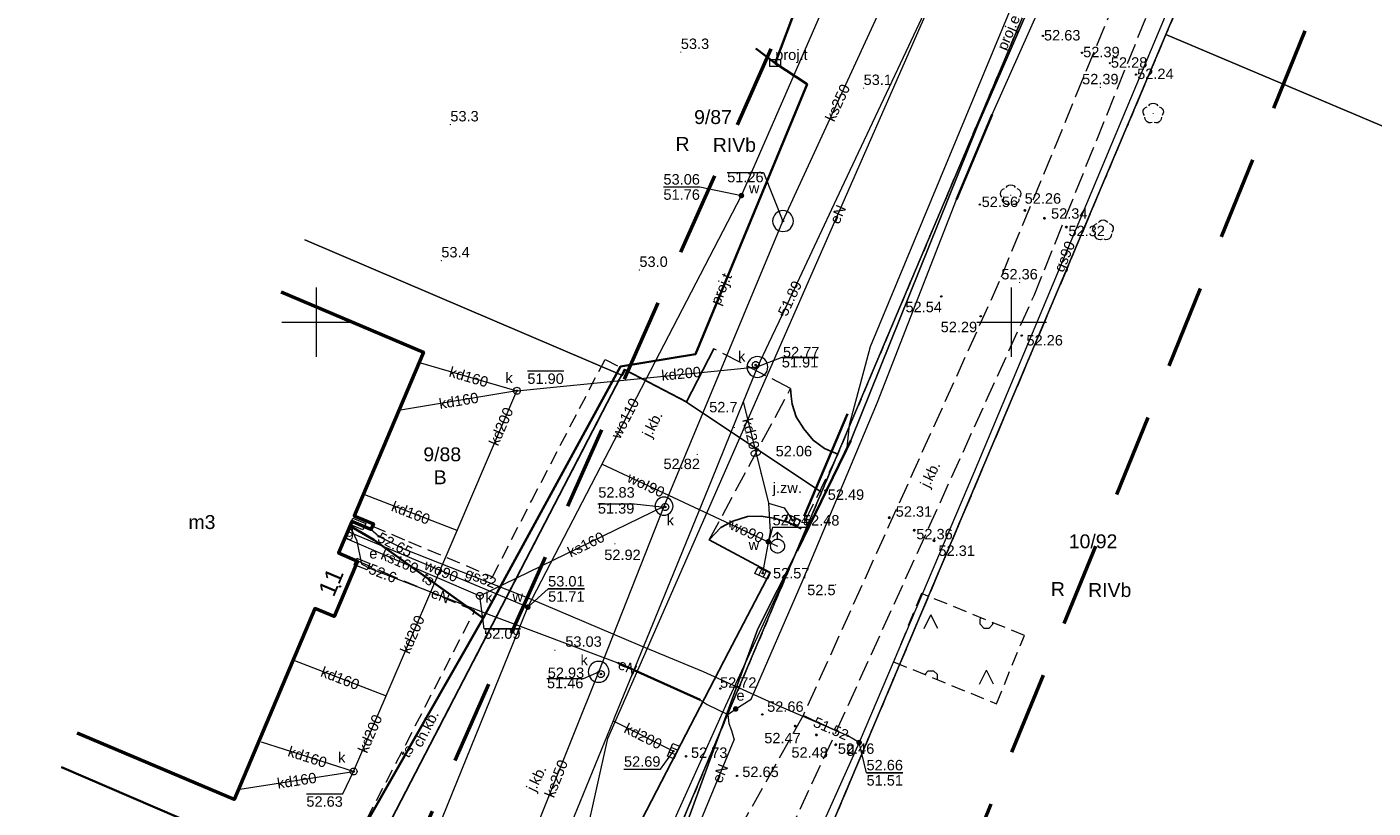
# Model space of a CAD drawing. Extents: x 5462052 to 5462554, y 5922477 to 5923179.
# Tile 34 of 42: x 5462179 to 5462276, y 5922915 to 5922971. Entities that reach past the tile are written whole.
import ezdxf
from ezdxf.enums import TextEntityAlignment as Align

# ---------------------------------------------------------------- set-up
doc = ezdxf.new("R2010")
doc.units = 0
doc.header["$PDMODE"] = 32
doc.header["$PDSIZE"] = 0.1
for name, pattern in [('PRZER1-1', [2, 1, -1]), ('PRZER2-1', [3, 2, -1]), ('PRZER3-1', [4, 3, -1]), ('PRZER3-2', [5, 3, -2])]:
    doc.linetypes.add(name, pattern=pattern)
doc.layers.get('0').update_dxf_attribs({"linetype": 'CONTINUOUS', "lineweight": 13})
doc.layers.add('!pomiar wys', color=7, linetype='CONTINUOUS')
for name, color, linetype, lineweight in [('EGBU', 7, 'CONTINUOUS', 50), ('EGBU_O', 7, 'CONTINUOUS', 50), ('EGDE', 7, 'CONTINUOUS', 18), ('EGDE_O', 7, 'CONTINUOUS', 18), ('EGPG', 7, 'CONTINUOUS', 18), ('GEPADR', 7, 'CONTINUOUS', 18), ('GEPADR_O', 7, 'CONTINUOUS', 18), ('GUPPRZ', 7, 'CONTINUOUS', 18), ('GUPPRZ_O', 7, 'CONTINUOUS', 18), ('GUPZCP', 7, 'CONTINUOUS', 18), ('OTKC', 7, 'PRZER2-1', 18), ('OTKC_O', 7, 'PRZER2-1', 18), ('OTKJ', 7, 'PRZER3-1', 18), ('OTKJ_O', 7, 'PRZER3-1', 18), ('OTKK', 7, 'CONTINUOUS', 25), ('OTRN', 7, 'CONTINUOUS', 13), ('OTRN_O', 7, 'CONTINUOUS', 13), ('OTRS', 7, 'CONTINUOUS', 13), ('OTRS_O', 7, 'CONTINUOUS', 13), ('OTZZ', 7, 'PRZER2-1', 18), ('SULO', 7, 'CONTINUOUS', 35), ('SUPK', 7, 'CONTINUOUS', 18), ('SUPK_O', 7, 'CONTINUOUS', 18), ('SUPW', 7, 'CONTINUOUS', 18), ('SUPW_O', 7, 'CONTINUOUS', 18), ('zakres', 5, 'PRZER3-2', 50)]:
    doc.layers.add(name, color=color, linetype=linetype, lineweight=lineweight)
for name, color, linetype, lineweight, true_color in [('EGKK', 7, 'PRZER3-1', 18, 0x24bc24), ('EGKK_O', 7, 'PRZER3-1', 18, 0x24bc24), ('EGUG', 7, 'PRZER1-1', 18, 0x008000), ('EGUG_O', 7, 'PRZER1-1', 18, 0x008000), ('OTZL', 7, 'CONTINUOUS', 18, 0x008000), ('SUEP', 1, 'CONTINUOUS', 18, 0xff0000), ('SUEP_O', 1, 'CONTINUOUS', 18, 0xff0000), ('SUES', 1, 'CONTINUOUS', 18, 0xff0000), ('SUES_O', 1, 'CONTINUOUS', 18, 0xff0000), ('SUEU', 1, 'CONTINUOUS', 18, 0xff0000), ('SUEU_O', 1, 'CONTINUOUS', 18, 0xff0000), ('SUGP', 7, 'CONTINUOUS', 18, 0xbfbf00), ('SUGP_O', 7, 'CONTINUOUS', 18, 0xbfbf00), ('SUGS', 7, 'CONTINUOUS', 18, 0xbfbf00), ('SUGS_O', 7, 'CONTINUOUS', 18, 0xbfbf00), ('SUGW', 7, 'CONTINUOUS', 18, 0xbfbf00), ('SUGW_O', 7, 'CONTINUOUS', 18, 0xbfbf00), ('SUKK', 7, 'CONTINUOUS', 18, 0x803300), ('SUKP', 7, 'CONTINUOUS', 18, 0x803300), ('SUKP_O', 7, 'CONTINUOUS', 18, 0x803300), ('SUKS', 7, 'CONTINUOUS', 18, 0x803300), ('SUKS_O', 7, 'CONTINUOUS', 18, 0x803300), ('SUTP', 7, 'CONTINUOUS', 18, 0xff9100), ('SUTP_O', 7, 'CONTINUOUS', 18, 0xff9100), ('SUWH', 5, 'CONTINUOUS', 18, 0x0000ff), ('SUWP', 5, 'CONTINUOUS', 18, 0x0000ff), ('SUWP_O', 5, 'CONTINUOUS', 18, 0x0000ff), ('SUWW', 5, 'CONTINUOUS', 18, 0x0000ff), ('SUWW_O', 5, 'CONTINUOUS', 18, 0x0000ff)]:
    doc.layers.add(name, color=color, linetype=linetype, lineweight=lineweight, true_color=true_color)
doc.styles.add('GEO-INFO', font='arial.ttf')

# ---------------------------------------------------------------- blocks, each defined once
blk = doc.blocks.new('EPPGN')
blk.add_hatch(color=0).paths.add_polyline_path([(0, -0.09), (0.027812, -0.085595), (0.052901, -0.072812), (0.072812, -0.052901), (0.085595, -0.027812), (0.09, 0), (0.085595, 0.027812), (0.072812, 0.052901), (0.052901, 0.072812), (0.027812, 0.085595), (0, 0.09), (-0.027812, 0.085595), (-0.052901, 0.072812), (-0.072812, 0.052901), (-0.085595, 0.027812), (-0.09, 0), (-0.085595, -0.027812), (-0.072812, -0.052901), (-0.052901, -0.072812), (-0.027812, -0.085595)])
blk = doc.blocks.new('POINT')
at = {"color": 0}
blk.add_point((0, 0), dxfattribs=at)
blk = doc.blocks.new('SZAFA1')
at = {"color": 0}
blk.add_lwpolyline([(-1, -0.5), (-1, 0.5), (1, 0.5), (1, -0.5)], close=True, dxfattribs=at)
blk = doc.blocks.new('KOLO')
blk.add_hatch(color=0).paths.add_polyline_path([(-0.5, 0), (-0.482963, -0.12941), (-0.433013, -0.25), (-0.353553, -0.353553), (-0.25, -0.433013), (-0.12941, -0.482963), (0, -0.5), (0.12941, -0.482963), (0.25, -0.433013), (0.353553, -0.353553), (0.433013, -0.25), (0.482963, -0.12941), (0.5, 0), (0.482963, 0.12941), (0.433013, 0.25), (0.353553, 0.353553), (0.25, 0.433013), (0.12941, 0.482963), (0, 0.5), (-0.12941, 0.482963), (-0.25, 0.433013), (-0.353553, 0.353553), (-0.433013, 0.25), (-0.482963, 0.12941)])
blk = doc.blocks.new('OKRAG_PELNY')
at = {"color": 0}
blk.add_lwpolyline([(0, 0.5), (0.12941, 0.482963), (0.25, 0.433013), (0.353553, 0.353553), (0.433013, 0.25), (0.482963, 0.12941), (0.5, 0), (0.482963, -0.12941), (0.433013, -0.25), (0.353553, -0.353553), (0.25, -0.433013), (0.12941, -0.482963), (0, -0.5), (-0.12941, -0.482963), (-0.25, -0.433013), (-0.353553, -0.353553), (-0.433013, -0.25), (-0.482963, -0.12941), (-0.5, 0), (-0.482963, 0.12941), (-0.433013, 0.25), (-0.353553, 0.353553), (-0.25, 0.433013), (-0.12941, 0.482963)], close=True, dxfattribs=at)
blk = doc.blocks.new('SPDLP')
blk.add_hatch(color=0).paths.add_polyline_path([(0, -0.09), (0.027812, -0.085595), (0.052901, -0.072812), (0.072812, -0.052901), (0.085595, -0.027812), (0.09, 0), (0.085595, 0.027812), (0.072812, 0.052901), (0.052901, 0.072812), (0.027812, 0.085595), (0, 0.09), (-0.027812, 0.085595), (-0.052901, 0.072812), (-0.072812, 0.052901), (-0.085595, 0.027812), (-0.09, 0), (-0.085595, -0.027812), (-0.072812, -0.052901), (-0.052901, -0.072812), (-0.027812, -0.085595)])
at = {"color": 0}
for points in [[(-1.271938, -0.268652), (-1.40916, -0.048001), (-1.462858, 0.20623), (-1.426585, 0.463525), (-1.304695, 0.693003), (-1.11182, 0.867117), (-0.871109, 0.964971)], [(-0.648554, 1.126667), (-0.481106, 1.325358), (-0.255912, 1.454989), (0, 1.5), (0.255912, 1.454989), (0.481106, 1.325358), (0.648554, 1.126667)], [(0.871109, 0.964971), (1.11182, 0.867117), (1.304695, 0.693003), (1.426585, 0.463525), (1.462858, 0.20623), (1.40916, -0.048001), (1.271938, -0.268652)], [(-0.137547, -1.292703), (-0.389802, -1.355024), (-0.648184, -1.327532), (-0.881678, -1.213525), (-1.062258, -1.026689), (-1.168249, -0.78945), (-1.186929, -0.530282)], [(1.186929, -0.530282), (1.168249, -0.78945), (1.062258, -1.026689), (0.881678, -1.213525), (0.648184, -1.327532), (0.389802, -1.355024), (0.137547, -1.292703)]]:
    blk.add_lwpolyline(points, dxfattribs=at)
blk = doc.blocks.new('PROSTOKAT1_5-1_PELNY')
at = {"color": 0}
blk.add_lwpolyline([(0.75, -0.5), (-0.75, -0.5), (-0.75, 0.5), (0.75, 0.5)], close=True, dxfattribs=at)
blk = doc.blocks.new('PION_C')
at = {"color": 0}
blk.add_lwpolyline([(0, 0.5), (0, -0.5)], dxfattribs=at)
blk = doc.blocks.new('SUUS02')
at = {"color": 0}
for points in [[(-0.707107, 1.292893), (0, 2), (0.707107, 1.292893)], [(0, 1), (0, 2)]]:
    blk.add_lwpolyline(points, dxfattribs=at)
blk.add_lwpolyline([(0, 1), (0.173648, 0.984808), (0.34202, 0.939693), (0.5, 0.866025), (0.642788, 0.766044), (0.766044, 0.642788), (0.866025, 0.5), (0.939693, 0.34202), (0.984808, 0.173648), (1, 0), (0.984808, -0.173648), (0.939693, -0.34202), (0.866025, -0.5), (0.75575, -0.654861), (0.618159, -0.786053), (0.458227, -0.888835), (0.281733, -0.959493), (0.095056, -0.995472), (-0.095056, -0.995472), (-0.281733, -0.959493), (-0.458227, -0.888835), (-0.618159, -0.786053), (-0.75575, -0.654861), (-0.866025, -0.5), (-0.945001, -0.327068), (-0.989821, -0.142315), (-0.998867, 0.047582), (-0.971812, 0.235759), (-0.909632, 0.415415), (-0.814576, 0.580057), (-0.690079, 0.723734), (-0.540641, 0.841254), (-0.371662, 0.928368), (-0.189251, 0.981929)], close=True, dxfattribs=at)
blk = doc.blocks.new('SUUS05')
at = {"color": 0}
blk.add_lwpolyline([(0.5, -0.25), (-0.5, -0.25), (-0.5, 0.25), (0.5, 0.25)], close=True, dxfattribs=at)
for points in [[(-0.175, -0.25), (-0.175, 0.25)], [(0.175, -0.25), (0.175, 0.25)]]:
    blk.add_lwpolyline(points, dxfattribs=at)

msp = doc.modelspace()

# ---------------------------------------------------------------- hatches: boundary and pattern name
at = {"layer": 'OTZZ', "linetype": 'Continuous'}
h = msp.add_hatch(dxfattribs=at)
h.set_pattern_fill('OTZZ', color=256, scale=0.5, style=0)
h.set_pattern_definition([(0, (5460000, 5920000), (4, 4), [0.3827, -7.6173]), (0, (5460000, 5920000.924), (4, 4), [0.3827, -7.6173]), (90, (5459999.7294, 5920000.2706), (-4, 4), [0.3827, -7.6173]), (90, (5460000.6533, 5920000.2706), (-4, 4), [0.3827, -7.6173]), (45, (5460000.3827, 5920000), (-4, 4), [0.382683, -5.274171]), (45, (5459999.7294, 5920000.6533), (-4, 4), [0.382683, -5.274171]), (135, (5460000, 5920000), (-4, -4), [0.382683, -5.274171]), (135, (5460000.6533, 5920000.6533), (-4, -4), [0.382683, -5.274171]), (63.43495, (5459995.6913, 5919999.962), (4, 4), [1.118034, -16.77051]), (116.56505, (5459996.6913, 5919999.962), (-4, 4), [1.118034, -16.77051])])
h.paths.add_polyline_path([(5462243.512, 5922930.495), (5462241.505, 5922925.581), (5462248.911, 5922922.557), (5462250.918, 5922927.471)], flags=0)

# ---------------------------------------------------------------- linework, layer by layer
at = {"layer": '!pomiar wys'}
for p in [(5462250.952, 5922958.032, 52.26), (5462252.355, 5922957.472, 52.34), (5462253.936, 5922956.836, 52.32), (5462236.619, 5922937.874, 52.49), (5462241.198, 5922935.942, 52.31), (5462242.989, 5922935.037, 52.36), (5462244.413, 5922934.291, 52.31), (5462234.426, 5922920.956, 52.47), (5462235.96, 5922920.325, 52.48), (5462237.348, 5922919.61, 52.46)]:
    msp.add_point(p, dxfattribs=at)
at = {"linetype": 'Continuous', "elevation": 100, "flags": 128}
for points in [[(5462200, 5922947.5), (5462200, 5922952.5)], [(5462250, 5922947.5), (5462250, 5922952.5)], [(5462197.5, 5922950), (5462202.5, 5922950)], [(5462247.5, 5922950), (5462252.5, 5922950)]]:
    msp.add_lwpolyline(points, dxfattribs=at)
at = {"linetype": 'Continuous', "flags": 128}
for points in [[(5462200, 5922947.5), (5462200, 5922952.5)], [(5462250, 5922947.5), (5462250, 5922952.5)], [(5462250, 5922947.5), (5462250, 5922952.5)], [(5462197.5, 5922950), (5462202.5, 5922950)], [(5462247.5, 5922950), (5462252.5, 5922950)], [(5462247.5, 5922950), (5462252.5, 5922950)]]:
    msp.add_lwpolyline(points, dxfattribs=at)
for p in [(5462252.253, 5922970.581, 52.63), (5462255.072, 5922969.375, 52.39), (5462257.064, 5922968.624, 52.28), (5462258.955, 5922967.808, 52.24), (5462247.712, 5922958.455, 52.56), (5462250.952, 5922958.032, 52.26), (5462252.355, 5922957.472, 52.34), (5462253.936, 5922956.836, 52.32), (5462244.939, 5922951.856, 52.54), (5462247.774, 5922950.425, 52.29), (5462250.726, 5922949.035, 52.26), (5462236.619, 5922937.874, 52.49), (5462241.198, 5922935.942, 52.31), (5462242.989, 5922935.037, 52.36), (5462244.413, 5922934.291, 52.31), (5462229.046, 5922923.658, 52.72), (5462232.064, 5922921.793, 52.66), (5462234.426, 5922920.956, 52.47), (5462235.96, 5922920.325, 52.48), (5462237.348, 5922919.61, 52.46), (5462226.583, 5922918.783, 52.73), (5462230.245, 5922917.375, 52.65)]:
    msp.add_point(p)
at = {"layer": 'EGBU', "linetype": 'Continuous', "elevation": 10.18}
msp.add_lwpolyline([(5462197.438, 5922952.191), (5462207.69, 5922947.84), (5462202.7, 5922936.07), (5462204.08, 5922935.49), (5462203.91, 5922935.09), (5462202.53, 5922935.67), (5462201.57, 5922933.41), (5462202.95, 5922932.82), (5462201.27, 5922928.83), (5462199.88, 5922929.42), (5462194.06, 5922915.67), (5462182.777, 5922920.455)], dxfattribs=at)
at = {"layer": 'EGDE', "linetype": 'Continuous', "elevation": 10.22}
for points in [[(5462260.451, 5922994.783), (5462257.87, 5922988.68), (5462236.33, 5922937.77), (5462226.35, 5922914.18), (5462222.41, 5922904.86), (5462218.2, 5922904.02), (5462198.69, 5922860.52), (5462195.01, 5922852.31), (5462186.42, 5922833.17), (5462106.7, 5922652.95), (5462122.31, 5922642.45), (5462125.42, 5922649.82), (5462149.64, 5922707.11), (5462153.14, 5922715.39), (5462179.54, 5922777.82), (5462231.34, 5922900.3), (5462234.45, 5922907.67), (5462261.1, 5922970.68), (5462269.821, 5922991.294)], [(5462269.821, 5922991.294), (5462261.1, 5922970.68), (5462298.81, 5922954.74), (5462302.31, 5922963.03), (5462306.92, 5922961.08), (5462312.916, 5922975.245)], [(5462236.33, 5922937.77), (5462257.87, 5922988.68), (5462212.766, 5922985.371)], [(5462199.161, 5922955.92), (5462222, 5922946.17), (5462222.19, 5922946.54), (5462226.61, 5922944.24), (5462236.33, 5922937.77)], [(5462226.35, 5922914.18), (5462236.33, 5922937.77), (5462226.61, 5922944.24), (5462222.19, 5922946.54), (5462222, 5922946.17), (5462199.161, 5922955.92)]]:
    msp.add_lwpolyline(points, dxfattribs=at)
msp.add_lwpolyline([(5462298.81, 5922954.74), (5462261.1, 5922970.68), (5462234.45, 5922907.67), (5462272.52, 5922891.57), (5462276.45, 5922893.17), (5462297.26, 5922942.36), (5462295.3, 5922946.45)], close=True, dxfattribs=at)
at = {"layer": 'EGKK', "linetype": 'PRZER3-1', "ltscale": 0.5, "elevation": 10.06}
msp.add_lwpolyline([(5462269.82, 5922991.295), (5462261.1, 5922970.68), (5462234.45, 5922907.67), (5462231.34, 5922900.3), (5462215.465, 5922862.769), (5462256.427, 5922844.637), (5462258.134, 5922842.003)], dxfattribs=at)
at = {"layer": 'EGUG', "linetype": 'PRZER1-1', "ltscale": 0.5, "elevation": 10.08}
for points in [[(5462260.451, 5922994.783), (5462257.87, 5922988.68), (5462236.33, 5922937.77), (5462226.35, 5922914.18), (5462222.41, 5922904.86), (5462218.2, 5922904.02), (5462198.69, 5922860.52), (5462195.01, 5922852.31), (5462186.42, 5922833.17), (5462158.1, 5922769.16), (5462106.7, 5922652.95), (5462067.71, 5922671.375)], [(5462179.54, 5922777.82), (5462215.465, 5922862.769), (5462231.34, 5922900.3), (5462234.45, 5922907.67), (5462261.1, 5922970.68), (5462269.82, 5922991.295)], [(5462269.82, 5922991.295), (5462261.1, 5922970.68), (5462234.45, 5922907.67), (5462231.34, 5922900.3), (5462215.465, 5922862.769), (5462256.427, 5922844.637), (5462258.134, 5922842.003)], [(5462160.491, 5922872.214), (5462167.46, 5922875.04), (5462169.35, 5922875.81), (5462169.72, 5922874.89), (5462172.05, 5922872.48), (5462198.69, 5922860.52), (5462218.2, 5922904.02), (5462222.41, 5922904.86), (5462226.35, 5922914.18), (5462236.33, 5922937.77), (5462257.87, 5922988.68), (5462212.766, 5922985.371)]]:
    msp.add_lwpolyline(points, dxfattribs=at)
at = {"layer": 'GUPPRZ_O', "linetype": 'Continuous', "elevation": 10.8, "flags": 128}
for points in [[(5462229.536, 5922960.77), (5462232.156, 5922960.77), (5462233.55, 5922957.27)], [(5462229.536, 5922960.77), (5462232.156, 5922960.77)], [(5462224.95, 5922959.722), (5462227.571, 5922959.722), (5462230.56, 5922959.1)], [(5462224.95, 5922959.722), (5462227.571, 5922959.722)], [(5462224.95, 5922959.722), (5462227.571, 5922959.722), (5462230.56, 5922959.1)], [(5462224.95, 5922959.722), (5462227.571, 5922959.722)], [(5462236.088, 5922947.454), (5462233.467, 5922947.454), (5462231.71, 5922946.78)], [(5462233.467, 5922947.454), (5462236.088, 5922947.454)], [(5462215.16, 5922946.49), (5462217.781, 5922946.49)], [(5462220.233, 5922936.946), (5462222.854, 5922936.946), (5462225.08, 5922936.71)], [(5462220.233, 5922936.946), (5462222.854, 5922936.946)], [(5462235.42, 5922935.226), (5462232.8, 5922935.226), (5462232.51, 5922934.192)], [(5462235.42, 5922935.226), (5462232.8, 5922935.226), (5462232.51, 5922934.192)], [(5462219.275, 5922930.822), (5462216.654, 5922930.822), (5462215.19, 5922929.51)], [(5462219.275, 5922930.822), (5462216.654, 5922930.822), (5462215.19, 5922929.51)], [(5462216.654, 5922930.822), (5462219.275, 5922930.822)], [(5462216.654, 5922930.822), (5462219.275, 5922930.822)], [(5462214.669, 5922927.943), (5462212.048, 5922927.943), (5462211.74, 5922930.32)], [(5462212.048, 5922927.943), (5462214.669, 5922927.943)], [(5462216.571, 5922924.389), (5462219.192, 5922924.389), (5462220.29, 5922924.86)], [(5462216.571, 5922924.389), (5462219.192, 5922924.389)], [(5462242.181, 5922917.6), (5462239.56, 5922917.6), (5462239.03, 5922919.77)], [(5462222.111, 5922917.867), (5462224.732, 5922917.867), (5462225.67, 5922919.15)], [(5462199.261, 5922916.085), (5462201.882, 5922916.085), (5462202.66, 5922917.69)], [(5462239.56, 5922917.6), (5462242.181, 5922917.6)], [(5462199.261, 5922916.085), (5462201.882, 5922916.085)]]:
    msp.add_lwpolyline(points, dxfattribs=at)
at = {"layer": 'OTKC', "linetype": 'PRZER2-1', "ltscale": 0.5, "elevation": 10.18}
msp.add_lwpolyline([(5462200.82, 5922908.95), (5462206.41, 5922919.64), (5462211.37, 5922929.24), (5462205.33, 5922931.79), (5462202.95, 5922932.82), (5462201.57, 5922933.41), (5462202.033, 5922934.499), (5462202.22, 5922934.94), (5462202.53, 5922935.67), (5462203.411, 5922935.3), (5462203.91, 5922935.09), (5462204.01, 5922935.33), (5462206.6, 5922934.24), (5462212.66, 5922931.69), (5462215.45, 5922937.15), (5462220.75, 5922947.32), (5462222.15, 5922946.59), (5462220.91, 5922944.2), (5462207.81, 5922918.93), (5462202.96, 5922909.59)], dxfattribs=at)
at = {"layer": 'OTKJ', "linetype": 'PRZER3-1', "ltscale": 0.5, "elevation": 10.18}
for points in [[(5462265.804, 5922992.79), (5462260.497, 5922980.498), (5462249.11, 5922952.93)], [(5462251.61, 5922951.91), (5462262.624, 5922979.228), (5462268.131, 5922991.923)], [(5462249.11, 5922952.93), (5462235, 5922921.71), (5462237.41, 5922920.62), (5462251.61, 5922951.91)], [(5462219.07, 5922905.9), (5462225.54, 5922918.37), (5462229.64, 5922926.28), (5462232.63, 5922932), (5462228.24, 5922934.34), (5462234.1, 5922945.23), (5462228.57, 5922948.09), (5462226.6, 5922944.28), (5462222.15, 5922946.59), (5462220.91, 5922944.2), (5462207.81, 5922918.93), (5462202.96, 5922909.59)], [(5462237.41, 5922920.62), (5462235, 5922921.71), (5462227.83, 5922908.96)], [(5462231.4, 5922907.73), (5462237.41, 5922920.62)]]:
    msp.add_lwpolyline(points, dxfattribs=at)
msp.add_lwpolyline([(5462237.5, 5922940.51), (5462234.85, 5922935.14), (5462233.93, 5922935.59), (5462233.01, 5922935.89), (5462231.97, 5922936.06), (5462230.99, 5922936.02), (5462229.95, 5922935.68), (5462229.09, 5922935.23), (5462228.24, 5922934.34), (5462234.1, 5922945.23), (5462234.13, 5922944.67), (5462234.2, 5922944.1), (5462234.51, 5922943.19), (5462235.05, 5922942.33), (5462235.73, 5922941.51), (5462236.53, 5922940.91)], close=True, dxfattribs=at)
at = {"layer": 'OTKK', "linetype": 'Continuous', "elevation": 10.18}
for points in [[(5462177.89, 5922868.34), (5462185.19, 5922865.09), (5462186.22, 5922864.91), (5462187.24, 5922865.13), (5462188.18, 5922865.53), (5462189.04, 5922866.08), (5462189.77, 5922866.79), (5462190.38, 5922867.63), (5462190.82, 5922868.55), (5462193.36, 5922874.27), (5462196.35, 5922881.24), (5462198.79, 5922886.89), (5462203.08, 5922896.92), (5462207.54, 5922907.27), (5462202.96, 5922909.59), (5462207.81, 5922918.93), (5462220.91, 5922944.2), (5462222.15, 5922946.59), (5462226.6, 5922944.28), (5462228.57, 5922948.09)], [(5462234.1, 5922945.23), (5462234.13, 5922944.67), (5462234.2, 5922944.1), (5462234.51, 5922943.19), (5462235.05, 5922942.33), (5462235.73, 5922941.51), (5462236.53, 5922940.91), (5462237.5, 5922940.51)], [(5462228.24, 5922934.34), (5462229.09, 5922935.23), (5462229.95, 5922935.68), (5462230.99, 5922936.02), (5462231.97, 5922936.06), (5462233.01, 5922935.89), (5462233.93, 5922935.59), (5462234.85, 5922935.14)], [(5462228.24, 5922934.34), (5462232.63, 5922932), (5462229.64, 5922926.28), (5462225.54, 5922918.37), (5462219.07, 5922905.9), (5462218.25, 5922904.08), (5462215.08, 5922897.05), (5462209.6, 5922884.93), (5462207.02, 5922879.21), (5462203.04, 5922870.37), (5462200.04, 5922863.65), (5462195.43, 5922865.75)]]:
    msp.add_lwpolyline(points, dxfattribs=at)
at = {"layer": 'OTZZ', "linetype": 'PRZER2-1', "ltscale": 0.5, "elevation": 10.1}
msp.add_lwpolyline([(5462243.512, 5922930.495), (5462241.505, 5922925.581), (5462248.911, 5922922.557), (5462250.918, 5922927.471)], close=True, dxfattribs=at)
at = {"layer": 'SUEP', "linetype": 'Continuous', "elevation": 10.14}
for points in [[(5462270.668, 5923033.332), (5462275.6, 5923033.44), (5462272.96, 5923026.46), (5462256.33, 5922987.17), (5462255.1, 5922983.97), (5462251.11, 5922975.43), (5462239.81, 5922948.22), (5462238.31, 5922942.59), (5462238.12, 5922940.76), (5462234.97, 5922934.48), (5462229.42, 5922922.41), (5462222.08, 5922906.11), (5462219.74, 5922902.1), (5462219.02, 5922901.41)], [(5462270.668, 5923033.332), (5462275.6, 5923033.44), (5462272.96, 5923026.46), (5462256.33, 5922987.17), (5462255.1, 5922983.97), (5462251.11, 5922975.43), (5462239.81, 5922948.22), (5462238.31, 5922942.59), (5462238.12, 5922940.76), (5462234.97, 5922934.48), (5462229.42, 5922922.41), (5462222.08, 5922906.11), (5462219.74, 5922902.1), (5462219.41, 5922901.26)], [(5462218.71, 5922903.58), (5462217.79, 5922905.875), (5462220.953, 5922920.071), (5462254.047, 5922995.43), (5462254.711, 5922996.921)], [(5462172.97, 5922861.57), (5462184.4, 5922855.71), (5462186.33, 5922851), (5462186.62, 5922850.83), (5462189.4, 5922849.94), (5462189.99, 5922850.49), (5462193.736, 5922848.74), (5462194.02, 5922848.55), (5462194.42, 5922848.96), (5462195.49, 5922851.44), (5462197.88, 5922856.94), (5462205.23, 5922873.87), (5462211.79, 5922889.22), (5462217.07, 5922901.32), (5462218.37, 5922903.28), (5462223.03, 5922904.13), (5462231.75, 5922927.96), (5462234.56, 5922933.56), (5462238.44, 5922941.49), (5462247.57, 5922964.17), (5462259.7, 5922992.09), (5462260.778, 5922994.662)], [(5462260.778, 5922994.662), (5462259.7, 5922992.09), (5462247.57, 5922964.17), (5462238.44, 5922941.49), (5462234.56, 5922933.56), (5462231.75, 5922927.96), (5462223.03, 5922904.13), (5462218.37, 5922903.28), (5462217.07, 5922901.32), (5462211.79, 5922889.22), (5462205.23, 5922873.87), (5462197.88, 5922856.94), (5462195.49, 5922851.44), (5462194.42, 5922848.96), (5462185.85, 5922830.19)], [(5462185.85, 5922830.19), (5462194.42, 5922848.96), (5462195.49, 5922851.44), (5462197.88, 5922856.94), (5462205.23, 5922873.87), (5462211.79, 5922889.22), (5462217.07, 5922901.32), (5462218.37, 5922903.28), (5462223.03, 5922904.13), (5462231.75, 5922927.96), (5462234.56, 5922933.56), (5462238.44, 5922941.49), (5462247.57, 5922964.17), (5462259.7, 5922992.09), (5462260.778, 5922994.662)], [(5462231.26, 5922922.89), (5462234.92, 5922931.32), (5462240.35, 5922944.24), (5462246.03, 5922958.81), (5462248.59, 5922964.94), (5462259.24, 5922988.8), (5462260.91, 5922993.32), (5462261.397, 5922994.431)], [(5462203.26, 5922932.61), (5462202.91, 5922934.25), (5462202.61, 5922934.93), (5462202.378, 5922935.312)], [(5462203.26, 5922932.61), (5462203.8, 5922932.31), (5462212.53, 5922928.94), (5462221.67, 5922925.5), (5462227.59, 5922922.84), (5462228.1, 5922922.51), (5462229.59, 5922921.78), (5462229.66, 5922921.15), (5462229.84, 5922920.64), (5462230.03, 5922919.98)], [(5462203.26, 5922932.61), (5462203.8, 5922932.31), (5462212.53, 5922928.94), (5462221.67, 5922925.5), (5462227.59, 5922922.84), (5462228.1, 5922922.51), (5462229.59, 5922921.78), (5462230.15, 5922922.19), (5462231.26, 5922922.89)], [(5462221.4, 5922903.48), (5462223.52, 5922904.19), (5462230.03, 5922919.98)]]:
    msp.add_lwpolyline(points, dxfattribs=at)
at = {"layer": 'SUGP', "linetype": 'Continuous', "elevation": 10.14}
for points in [[(5462269.247, 5922991.508), (5462260.36, 5922970.34), (5462247.25, 5922939.11), (5462239.03, 5922919.77), (5462234.14, 5922908.87), (5462225.03, 5922887.08), (5462223.48, 5922883.55), (5462222.19, 5922880.32), (5462217.68, 5922869.85), (5462212.865, 5922858.489)], [(5462239.03, 5922919.77), (5462238.21, 5922920.26), (5462233.06, 5922922.49), (5462227.83, 5922924.85), (5462223.24, 5922926.76), (5462215.41, 5922930.08), (5462206.34, 5922933.65), (5462204.47, 5922934.6), (5462203.91, 5922935.09), (5462203.411, 5922935.3), (5462202.97, 5922935.485)]]:
    msp.add_lwpolyline(points, dxfattribs=at)
at = {"layer": 'SUKP', "linetype": 'Continuous', "elevation": 10.14}
for points in [[(5462192.86, 5922858.6), (5462199.33, 5922874.4), (5462206.77, 5922891.83), (5462213.21, 5922907.17), (5462220.29, 5922924.86), (5462224.99, 5922936.77), (5462233.55, 5922957.27), (5462241.62, 5922974.8), (5462248.36, 5922990.01), (5462251.673, 5922998.053)], [(5462247.96, 5922981.3), (5462243.69, 5922972.19), (5462242.39, 5922969.43), (5462237.77, 5922959.63), (5462233.49, 5922950.53), (5462232.51, 5922948.46), (5462231.71, 5922946.78), (5462230.69, 5922944.28), (5462228.4, 5922938.65), (5462225.62, 5922931.84), (5462221.46, 5922921.65), (5462221.33, 5922921.33), (5462216.37, 5922909.2), (5462212.16, 5922898.91), (5462209.53, 5922892.67), (5462208.16, 5922889.42), (5462205.65, 5922883.44), (5462202.98, 5922877.12), (5462200.35, 5922870.88), (5462196.45, 5922861.62), (5462194.06, 5922855.94)], [(5462207.48, 5922947.08), (5462214.41, 5922945.07)], [(5462214.41, 5922945.07), (5462231.71, 5922946.78)], [(5462214.41, 5922945.07), (5462206.03, 5922943.67)], [(5462210.1, 5922935.02), (5462214.41, 5922945.07)], [(5462230.69, 5922944.28), (5462231.97, 5922939.11), (5462232.5, 5922936.98)], [(5462210.1, 5922935.02), (5462203.46, 5922937.59)], [(5462211.74, 5922930.32), (5462224.99, 5922936.77)], [(5462232.5, 5922936.98), (5462232.62, 5922934.92), (5462232.08, 5922931.95)], [(5462232.5, 5922936.98), (5462233.64, 5922936.66), (5462234.24, 5922935.75)], [(5462205, 5922923.14), (5462210.1, 5922935.02)], [(5462202.033, 5922934.499), (5462211.74, 5922930.32)], [(5462198.4, 5922925.68), (5462205, 5922923.14)], [(5462202.66, 5922917.69), (5462205, 5922923.14)], [(5462221.33, 5922921.33), (5462225.67, 5922919.15)], [(5462202.66, 5922917.69), (5462196.03, 5922919.81)], [(5462194.48, 5922916.42), (5462202.66, 5922917.69)]]:
    msp.add_lwpolyline(points, dxfattribs=at)
at = {"layer": 'SULO', "linetype": 'Continuous', "elevation": 10.12}
for points in [[(5462241.88, 5922993.98), (5462239.43, 5922988.14), (5462238.24, 5922985.28), (5462237.8, 5922981.39), (5462232.99, 5922968.63), (5462235.28, 5922967.11), (5462227.26, 5922947.69), (5462221.85, 5922946.81), (5462211.97, 5922928.71)], [(5462231.59, 5922969.69), (5462232.99, 5922968.63)], [(5462246.03, 5922958.81), (5462248.59, 5922964.94)], [(5462235.064, 5922936.052), (5462238.181, 5922943.42)], [(5462238.44, 5922941.49), (5462234.56, 5922933.56)], [(5462202.392, 5922935.345), (5462204.11, 5922934.34), (5462211.97, 5922928.71)], [(5462211.97, 5922928.71), (5462201.49, 5922910.36), (5462201.86, 5922909.3)], [(5462227.59, 5922922.84), (5462221.67, 5922925.5)], [(5462181.64, 5922917.994), (5462201.86, 5922909.3), (5462204.32, 5922907.84), (5462205.52, 5922906.22), (5462198.56, 5922888.8), (5462194.88, 5922879.78), (5462205.89, 5922874.62), (5462201.92, 5922865.69), (5462200.59, 5922860.68), (5462199.31, 5922859.14), (5462194.03, 5922853.3)]]:
    msp.add_lwpolyline(points, dxfattribs=at)
at = {"layer": 'SUPK', "linetype": 'Continuous', "elevation": 10.14}
for points in [[(5462233.55, 5922958.02, 1), (5462233.55, 5922956.52, 1)], [(5462231.71, 5922947.53, 1), (5462231.71, 5922946.03, 1)], [(5462224.99, 5922937.42, 1), (5462224.99, 5922936.12, 1)], [(5462220.29, 5922925.61, 1), (5462220.29, 5922924.11, 1)]]:
    msp.add_lwpolyline(points, format="xyb", close=True, dxfattribs=at)
at = {"layer": 'SUTP', "linetype": 'PRZER3-1', "ltscale": 0.5, "elevation": 10.14}
for points in [[(5462241.88, 5922993.98), (5462239.43, 5922988.14), (5462238.24, 5922985.28), (5462237.8, 5922981.39), (5462232.99, 5922968.63), (5462235.28, 5922967.11), (5462227.26, 5922947.69), (5462221.85, 5922946.81), (5462211.97, 5922928.71)], [(5462232.99, 5922968.63), (5462231.59, 5922969.69)]]:
    msp.add_lwpolyline(points, dxfattribs=at)
at = {"layer": 'SUTP', "linetype": 'Continuous', "elevation": 10.14}
for points in [[(5462202.392, 5922935.345), (5462204.11, 5922934.34), (5462211.97, 5922928.71)], [(5462211.97, 5922928.71), (5462201.49, 5922910.36), (5462201.86, 5922909.3)], [(5462194.03, 5922853.3), (5462199.31, 5922859.14), (5462200.59, 5922860.68), (5462201.92, 5922865.69), (5462205.89, 5922874.62), (5462194.88, 5922879.78), (5462198.56, 5922888.8), (5462205.52, 5922906.22), (5462204.32, 5922907.84), (5462201.86, 5922909.3), (5462181.64, 5922917.994)]]:
    msp.add_lwpolyline(points, dxfattribs=at)
at = {"layer": 'SUWP', "linetype": 'Continuous', "elevation": 10.14}
for points in [[(5462230.56, 5922959.1), (5462237.56, 5922975.16), (5462241.58, 5922983.82), (5462242.51, 5922985.81), (5462215.199, 5922997.454)], [(5462196.81, 5922883.17), (5462197.01, 5922883.56), (5462199.24, 5922890.22), (5462215.19, 5922929.51), (5462230.56, 5922959.1)], [(5462196.81, 5922883.17), (5462197.01, 5922883.56), (5462199.24, 5922890.22), (5462215.19, 5922929.51), (5462230.56, 5922959.1)], [(5462220.53, 5922939.79), (5462229.72, 5922935.5)], [(5462220.53, 5922939.79), (5462229.72, 5922935.5)], [(5462215.19, 5922929.51), (5462202.22, 5922934.94)], [(5462229.72, 5922935.5), (5462232.49, 5922934.21), (5462233.16, 5922933.9)], [(5462229.72, 5922935.5), (5462232.49, 5922934.21), (5462233.16, 5922933.9)]]:
    msp.add_lwpolyline(points, dxfattribs=at)
at = {"layer": 'zakres', "ltscale": 2, "elevation": 10.04}
for points in [[(5462301.726, 5923125.01), (5462301.726, 5923125.01), (5462085.818, 5922639.236), (5462126.78, 5922621.56)], [(5462132.023, 5922631.89), (5462350.164, 5922528.87), (5462411.691, 5922509.55), (5462519.637, 5922508.803), (5462516.031, 5922540.795), (5462419.676, 5922542.975), (5462148.358, 5922668.943), (5462333.731, 5923125.01)]]:
    msp.add_lwpolyline(points, dxfattribs=at)

# ---------------------------------------------------------------- block references
at = {"layer": 'EGPG', "xscale": 0.5, "yscale": 0.5}
for p in [(5462261.1, 5922970.68, 10.24), (5462222.19, 5922946.54, 10.24), (5462222, 5922946.17, 10.24), (5462226.61, 5922944.24, 10.24), (5462236.33, 5922937.77, 10.24)]:
    msp.add_blockref('EPPGN', p, dxfattribs=at)
at = {"layer": 'GEPADR'}
msp.add_blockref('POINT', (5462201.681, 5922930.985, 10.28), dxfattribs=at)
at = {"layer": 'GUPPRZ'}
for p in [(5462230.56, 5922959.1, 10.16), (5462230.56, 5922959.1, 10.16), (5462233.55, 5922957.27, 10.16), (5462233.49, 5922950.53, 10.16), (5462231.59, 5922946.92, 10.16), (5462231.71, 5922946.78, 10.16), (5462214.41, 5922945.07, 10.16), (5462225.08, 5922936.71, 10.16), (5462225.08, 5922936.71, 10.16), (5462234.24, 5922935.75, 10.16), (5462204.47, 5922934.6, 10.16), (5462232.49, 5922934.21, 10.16), (5462203.8, 5922932.31, 10.16), (5462232.08, 5922931.95, 10.16), (5462211.74, 5922930.32, 10.16), (5462215.19, 5922929.51, 10.16), (5462220.29, 5922924.86, 10.16), (5462220.45, 5922924.7, 10.16), (5462238.21, 5922920.26, 10.16), (5462225.67, 5922919.15, 10.16), (5462239.03, 5922919.77, 10.16), (5462202.66, 5922917.69, 10.16)]:
    msp.add_blockref('POINT', p, dxfattribs=at)
at = {"layer": 'GUPZCP', "xscale": 0.5, "yscale": 0.5}
msp.add_blockref('PION_C', (5462229.72, 5922935.5, 10.16), dxfattribs=at)
at = {"layer": 'OTRN', "xscale": 0.09, "yscale": 0.09}
for p in [(5462226.2, 5922969.42, 10.08), (5462239.35, 5922966.83, 10.08), (5462209.62, 5922964.21, 10.08), (5462208.97, 5922954.43, 10.08), (5462223.22, 5922953.75, 10.08), (5462230.05, 5922942.43, 10.08), (5462237.332, 5922931.119, 10.08)]:
    msp.add_blockref('KOLO', p, dxfattribs=at)
at = {"layer": 'OTRS', "xscale": 0.09, "yscale": 0.09}
for p in [(5462256.38, 5922966.88, 10.08), (5462250.57, 5922952.85, 10.08), (5462227.38, 5922940.49, 10.08), (5462231.97, 5922939.11, 10.08), (5462221.46, 5922934.06, 10.08), (5462217.14, 5922926.41, 10.08)]:
    msp.add_blockref('KOLO', p, dxfattribs=at)
at = {"layer": 'OTZL', "xscale": 0.5, "yscale": 0.5}
for p in [(5462260.184, 5922965.004, 10.12), (5462249.931, 5922959.132, 10.12), (5462256.579, 5922956.61, 10.12)]:
    msp.add_blockref('SPDLP', p, dxfattribs=at)
at = {"layer": 'SUES', "xscale": 0.5, "yscale": 0.5, "rotation": 338.2509872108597}
msp.add_blockref('SZAFA1', (5462203.26, 5922932.61, 10.16), dxfattribs=at)
at = {"layer": 'SUEU', "xscale": 0.4, "yscale": 0.4}
msp.add_blockref('KOLO', (5462230.15, 5922922.19, 10.16), dxfattribs=at)
at = {"layer": 'SUGS', "xscale": 0.5, "yscale": 0.5, "rotation": 337.2034786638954}
msp.add_blockref('SZAFA1', (5462202.97, 5922935.485, 10.16), dxfattribs=at)
at = {"layer": 'SUGW', "xscale": 0.4, "yscale": 0.4}
msp.add_blockref('KOLO', (5462239.03, 5922919.77, 10.16), dxfattribs=at)
at = {"layer": 'SUKK'}
for p, rotation in [((5462234.24, 5922935.75, 10.16), 335.0284168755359), ((5462232.08, 5922931.95, 10.16), 335.0284168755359), ((5462225.67, 5922919.15, 10.16), 67.06870468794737)]:
    msp.add_blockref('SUUS05', p, dxfattribs=dict(at, rotation=rotation))
at = {"layer": 'SUKS', "xscale": 0.5, "yscale": 0.5}
for p in [(5462214.41, 5922945.07, 10.16), (5462211.74, 5922930.32, 10.16), (5462202.66, 5922917.69, 10.16)]:
    msp.add_blockref('OKRAG_PELNY', p, dxfattribs=at)
at = {"layer": 'SUPK', "xscale": 0.5, "yscale": 0.5}
msp.add_blockref('PROSTOKAT1_5-1_PELNY', (5462232.99, 5922968.63, 10.16), dxfattribs=at)
at = {"layer": 'SUPW', "xscale": 0.5, "yscale": 0.5}
for p in [(5462231.59, 5922946.92, 10.18), (5462225.08, 5922936.71, 10.18), (5462220.45, 5922924.7, 10.18)]:
    msp.add_blockref('OKRAG_PELNY', p, dxfattribs=at)
at = {"layer": 'SUWH', "xscale": 0.5, "yscale": 0.5}
msp.add_blockref('SUUS02', (5462233.16, 5922933.9, 10.16), dxfattribs=at)
msp.add_blockref('SUUS02', (5462233.16, 5922933.9, 10.16), dxfattribs=at)
at = {"layer": 'SUWW', "xscale": 0.4, "yscale": 0.4}
for p in [(5462230.56, 5922959.1, 10.16), (5462230.56, 5922959.1, 10.16), (5462232.49, 5922934.21, 10.16), (5462215.19, 5922929.51, 10.16)]:
    msp.add_blockref('KOLO', p, dxfattribs=at)

# ---------------------------------------------------------------- texts
at = {"layer": '!pomiar wys', "style": 'GEO-INFO'}
for s, p in [('52.63', (5462252.328, 5922970.256)), ('52.39', (5462255.147, 5922969.05)), ('52.28', (5462257.139, 5922968.299)), ('52.24', (5462259.03, 5922967.483)), ('52.26', (5462250.938, 5922958.523)), ('52.34', (5462252.837, 5922957.44)), ('52.32', (5462254.086, 5922956.186)), ('52.54', (5462242.361, 5922950.715)), ('52.29', (5462244.895, 5922949.281)), ('52.26', (5462251.065, 5922948.324)), ('52.49', (5462236.769, 5922937.224)), ('52.31', (5462241.66, 5922936.009)), ('52.36', (5462243.139, 5922934.387)), ('52.31', (5462244.735, 5922933.193)), ('52.47', (5462232.204, 5922919.719)), ('52.48', (5462234.159, 5922918.684)), ('52.46', (5462237.498, 5922918.96))]:
    msp.add_text(s, height=0.75, dxfattribs=at).set_placement(p)
for s, p in [('52.56', (5462247.842, 5922959.028)), ('52.72', (5462229.021, 5922924.461)), ('52.66', (5462232.411, 5922922.733)), ('52.73', (5462226.932, 5922919.42)), ('52.65', (5462230.623, 5922918.041))]:
    msp.add_text(s, height=0.75, dxfattribs=at).set_placement(p, align=Align.TOP_LEFT)
at = {"layer": 'EGBU_O', "linetype": 'Continuous', "style": 'GEO-INFO'}
msp.add_text('m3', height=1, dxfattribs=at).set_placement((5462191.75, 5922935.628, 10.8), align=Align.MIDDLE)
at = {"layer": 'EGDE_O', "linetype": 'Continuous', "style": 'GEO-INFO'}
msp.add_text('9/87', height=1, dxfattribs=at).set_placement((5462228.515, 5922964.749, 10.8), align=Align.MIDDLE_CENTER)
for s, p in [('9/88', (5462209.036, 5922940.517, 10.8)), ('10/92', (5462255.859, 5922934.262, 10.8))]:
    msp.add_text(s, height=1, dxfattribs=at).set_placement(p, align=Align.MIDDLE)
at = {"layer": 'EGKK_O', "linetype": 'Continuous', "style": 'GEO-INFO'}
for p in [(5462230.054, 5922962.765, 10.8), (5462257.058, 5922930.758, 10.8)]:
    msp.add_text('RIVb', height=1, dxfattribs=at).set_placement(p, align=Align.MIDDLE)
at = {"layer": 'EGUG_O', "linetype": 'Continuous', "style": 'GEO-INFO'}
for s, p in [('R', (5462226.323, 5922962.818, 10.8)), ('B', (5462208.89, 5922938.848, 10.8)), ('R', (5462253.327, 5922930.811, 10.8))]:
    msp.add_text(s, height=1, dxfattribs=at).set_placement(p, align=Align.MIDDLE)
at = {"layer": 'GEPADR_O', "linetype": 'Continuous', "style": 'GEO-INFO'}
msp.add_text('11', height=1.25, rotation=67.16635, dxfattribs=at).set_placement((5462201.226, 5922930.173, 10.8))
at = {"layer": 'GUPPRZ_O', "linetype": 'Continuous', "style": 'GEO-INFO'}
for s, p in [('51.26', (5462232.156, 5922959.835)), ('52.83', (5462222.883, 5922937.16, 10.8)), ('51.39', (5462222.854, 5922936.011)), ('51.46', (5462219.192, 5922923.454))]:
    msp.add_text(s, height=0.75, rotation=360, dxfattribs=at).set_placement(p, align=Align.BOTTOM_RIGHT)
for s, p in [('53.06', (5462224.95, 5922959.895)), ('51.76', (5462224.95, 5922958.8)), ('53.01', (5462216.654, 5922930.994)), ('51.71', (5462216.654, 5922929.899)), ('52.66', (5462239.56, 5922917.773)), ('51.51', (5462239.56, 5922916.678))]:
    msp.add_text(s, height=0.75, rotation=360, dxfattribs=at).set_placement(p)
for s, p in [('53.06', (5462224.95, 5922959.895)), ('51.76', (5462224.95, 5922958.8)), ('53.01', (5462216.654, 5922930.994)), ('51.71', (5462216.654, 5922929.899))]:
    msp.add_text(s, height=0.75, dxfattribs=at).set_placement(p)
for s, rotation, p in [('51.89', 64.811, (5462233.49, 5922950.53, 10.8)), ('52.65', 333.06846, (5462204.47, 5922934.6, 10.8)), ('52.6', 338.89216, (5462203.8, 5922932.31, 10.8))]:
    msp.add_text(s, height=0.75, rotation=rotation, dxfattribs=at).set_placement(p, align=Align.MIDDLE_LEFT)
for s, p in [('52.77', (5462233.546, 5922947.849, 10.8)), ('51.90', (5462215.16, 5922945.938)), ('52.54', (5462232.8, 5922935.768)), ('52.54', (5462232.8, 5922935.768)), ('52.48', (5462234.99, 5922935.75, 10.8)), ('52.57', (5462232.83, 5922931.95, 10.8)), ('52.93', (5462216.627, 5922924.789, 10.8)), ('52.69', (5462222.111, 5922918.41)), ('52.63', (5462199.261, 5922915.532))]:
    msp.add_text(s, height=0.75, dxfattribs=at).set_placement(p, align=Align.MIDDLE_LEFT)
for s, p in [('51.91', (5462233.467, 5922946.519)), ('52.09', (5462212.048, 5922927.009))]:
    msp.add_text(s, height=0.75, rotation=360, dxfattribs=at).set_placement(p, align=Align.BOTTOM_LEFT)
msp.add_text('51.52', height=0.75, rotation=336.58692, dxfattribs=at).set_placement((5462238.21, 5922920.26, 10.8), align=Align.MIDDLE_RIGHT)
at = {"layer": 'OTKC_O', "linetype": 'Continuous', "style": 'GEO-INFO'}
msp.add_text('ch.kb.', height=0.75, rotation=62.5584, dxfattribs=at).set_placement((5462207.834, 5922920.779, 10.8), align=Align.MIDDLE)
at = {"layer": 'OTKJ_O', "linetype": 'Continuous', "style": 'GEO-INFO'}
for rotation, p in [(63.35084, (5462224.235, 5922942.626, 10.8)), (63.89515, (5462244.223, 5922939.021, 10.8)), (64.16221, (5462215.892, 5922917.166, 10.8))]:
    msp.add_text('j.kb.', height=0.75, rotation=rotation, dxfattribs=at).set_placement(p, align=Align.MIDDLE)
msp.add_text('j.zw.', height=0.75, dxfattribs=at).set_placement((5462233.862, 5922938.001, 10.8), align=Align.MIDDLE)
at = {"layer": 'OTRN_O', "linetype": 'Continuous', "style": 'GEO-INFO'}
for s, p in [('53.3', (5462226.2, 5922969.42, 10.8)), ('53.1', (5462239.35, 5922966.83, 10.8)), ('53.3', (5462209.62, 5922964.21, 10.8)), ('53.4', (5462208.97, 5922954.43, 10.8)), ('53.0', (5462223.22, 5922953.75, 10.8))]:
    msp.add_text(s, height=0.75, rotation=360, dxfattribs=at).set_placement(p, align=Align.BOTTOM_LEFT)
msp.add_text('52.7', height=0.75, rotation=360, dxfattribs=at).set_placement((5462230.281, 5922943.292, 10.8), align=Align.BOTTOM_RIGHT)
msp.add_text('52.5', height=0.75, rotation=360, dxfattribs=at).set_placement((5462237.332, 5922931.119, 10.8), align=Align.TOP_RIGHT)
at = {"layer": 'OTRS_O', "linetype": 'Continuous', "style": 'GEO-INFO'}
for s, p in [('52.39', (5462256.38, 5922966.88, 10.8)), ('52.36', (5462250.57, 5922952.85, 10.8))]:
    msp.add_text(s, height=0.75, rotation=360, dxfattribs=at).set_placement(p, align=Align.BOTTOM_CENTER)
for s, p in [('52.06', (5462233.023, 5922940.353, 10.8)), ('52.82', (5462224.954, 5922939.436, 10.8)), ('52.92', (5462220.692, 5922932.897, 10.8)), ('53.03', (5462217.89, 5922926.66, 10.8))]:
    msp.add_text(s, height=0.75, dxfattribs=at).set_placement(p)
at = {"layer": 'SUEP_O', "linetype": 'Continuous', "style": 'GEO-INFO'}
for s, rotation, p in [('proj.e', 67.07067, (5462249.776, 5922970.83, 10.8)), ('eN', 66.29117, (5462237.5, 5922957.751, 10.8))]:
    msp.add_text(s, height=0.75, rotation=rotation, dxfattribs=at).set_placement(p, align=Align.MIDDLE_CENTER)
for rotation, p in [(338.89216, (5462208.911, 5922930.337, 10.8)), (335.80446, (5462222.37, 5922925.185, 10.8)), (67.59433, (5462229.03, 5922917.555, 10.8))]:
    msp.add_text('eN', height=0.75, rotation=rotation, dxfattribs=at).set_placement(p, align=Align.MIDDLE)
at = {"layer": 'SUES_O', "linetype": 'Continuous', "style": 'GEO-INFO'}
msp.add_text('e', height=0.75, rotation=360, dxfattribs=at).set_placement((5462203.783, 5922932.775, 10.8), align=Align.BOTTOM_LEFT)
at = {"layer": 'SUEU_O', "linetype": 'Continuous', "style": 'GEO-INFO'}
msp.add_text('e', height=0.75, rotation=360, dxfattribs=at).set_placement((5462230.202, 5922922.559, 10.8), align=Align.BOTTOM_LEFT)
at = {"layer": 'SUGP_O', "linetype": 'Continuous', "style": 'GEO-INFO'}
msp.add_text('gs90', height=0.75, rotation=67.22789, dxfattribs=at).set_placement((5462253.805, 5922954.725, 10.8), align=Align.MIDDLE_CENTER)
msp.add_text('gs32', height=0.75, rotation=338.51514, dxfattribs=at).set_placement((5462211.778, 5922931.51, 10.8), align=Align.MIDDLE)
at = {"layer": 'SUGS_O', "linetype": 'Continuous', "style": 'GEO-INFO'}
msp.add_text('g', height=0.75, rotation=360, dxfattribs=at).set_placement((5462202.679, 5922935.316, 10.8), align=Align.TOP_RIGHT)
at = {"layer": 'SUGW_O', "linetype": 'Continuous', "style": 'GEO-INFO'}
msp.add_text('g', height=0.75, rotation=360, dxfattribs=at).set_placement((5462238.7, 5922919.783, 10.8), align=Align.TOP_RIGHT)
at = {"layer": 'SUKP_O', "linetype": 'Continuous', "style": 'GEO-INFO'}
for s, rotation, p in [('ks250', 65.28083, (5462237.469, 5922965.784, 10.8)), ('kd160', 343.82555, (5462210.945, 5922946.075, 10.8)), ('kd200', 5.645, (5462226.219, 5922946.314, 10.8)), ('kd160', 9.4845, (5462210.22, 5922944.37, 10.8)), ('kd200', 66.78766, (5462213.256, 5922942.505, 10.8)), ('kd200', 283.90579, (5462231.33, 5922941.695, 10.8)), ('kd160', 338.84116, (5462206.78, 5922936.305, 10.8)), ('ks160', 25.95646, (5462219.368, 5922934.033, 10.8)), ('ks160', 336.70831, (5462205.984, 5922932.798, 10.8)), ('kd200', 66.76648, (5462206.878, 5922927.554, 10.8)), ('kd160', 338.95086, (5462201.7, 5922924.41, 10.8)), ('kd200', 66.76336, (5462203.83, 5922920.415, 10.8)), ('kd200', 333.32943, (5462223.5, 5922920.24, 10.8)), ('kd160', 342.26787, (5462199.345, 5922918.75, 10.8)), ('ks250', 68.18744, (5462217.22, 5922917.188, 10.8)), ('kd160', 8.8251, (5462198.57, 5922917.055, 10.8))]:
    msp.add_text(s, height=0.75, rotation=rotation, dxfattribs=at).set_placement(p, align=Align.MIDDLE)
at = {"layer": 'SUKS_O', "linetype": 'Continuous', "style": 'GEO-INFO'}
for p in [(5462214.105, 5922945.617, 10.8), (5462202.073, 5922918.326, 10.8)]:
    msp.add_text('k', height=0.75, dxfattribs=at).set_placement(p, align=Align.RIGHT)
msp.add_text('k', height=0.75, rotation=360, dxfattribs=at).set_placement((5462212.147, 5922929.612, 10.8), align=Align.BOTTOM_LEFT)
at = {"layer": 'SUPK_O', "linetype": 'Continuous', "style": 'GEO-INFO'}
msp.add_text('proj.t', height=0.75, rotation=360, dxfattribs=at).set_placement((5462232.99, 5922968.63, 10.8), align=Align.BOTTOM_LEFT)
at = {"layer": 'SUPW_O', "linetype": 'Continuous', "style": 'GEO-INFO'}
for p in [(5462230.84, 5922947.17, 10.8), (5462219.509, 5922925.331, 10.8)]:
    msp.add_text('k', height=0.75, dxfattribs=at).set_placement(p, align=Align.RIGHT)
msp.add_text('k', height=0.75, rotation=360, dxfattribs=at).set_placement((5462225.184, 5922935.159, 10.8), align=Align.BOTTOM_LEFT)
at = {"layer": 'SUTP_O', "linetype": 'Continuous', "style": 'GEO-INFO'}
for s, rotation, p in [('proj.t', 67.56053, (5462229.184, 5922952.348, 10.8)), ('ts', 324.38654, (5462208.04, 5922931.525, 10.8)), ('ts', 60.26857, (5462206.508, 5922919.147, 10.8))]:
    msp.add_text(s, height=0.75, rotation=rotation, dxfattribs=at).set_placement(p, align=Align.MIDDLE)
at = {"layer": 'SUWP_O', "linetype": 'Continuous', "style": 'GEO-INFO'}
for s, rotation, p in [('wo110', 62.55119, (5462222.189, 5922943.084, 10.8)), ('wo110', 62.55119, (5462222.189, 5922943.084, 10.8)), ('woI90', 334.97628, (5462223.698, 5922938.299, 10.8)), ('woI90', 334.97628, (5462223.698, 5922938.299, 10.8)), ('wo90', 334.97628, (5462230.963, 5922934.958, 10.8)), ('wo90', 334.97628, (5462230.963, 5922934.958, 10.8)), ('wo90', 337.28291, (5462208.969, 5922932.115, 10.8))]:
    msp.add_text(s, height=0.75, rotation=rotation, dxfattribs=at).set_placement(p, align=Align.MIDDLE)
at = {"layer": 'SUWW_O', "linetype": 'Continuous', "style": 'GEO-INFO'}
msp.add_text('w', height=0.75, rotation=360, dxfattribs=at).set_placement((5462231.095, 5922959.05, 10.8), align=Align.BOTTOM_LEFT)
msp.add_text('w', height=0.75, dxfattribs=at).set_placement((5462231.095, 5922959.05, 10.8), align=Align.BOTTOM_LEFT)
msp.add_text('w', height=0.75, dxfattribs=at).set_placement((5462231.835, 5922933.622, 10.8), align=Align.RIGHT)
msp.add_text('w', height=0.75, dxfattribs=at).set_placement((5462231.835, 5922933.622, 10.8), align=Align.RIGHT)
msp.add_text('w', height=0.75, rotation=360, dxfattribs=at).set_placement((5462214.846, 5922929.677, 10.8), align=Align.BOTTOM_RIGHT)
msp.add_text('w', height=0.75, dxfattribs=at).set_placement((5462214.846, 5922929.677, 10.8), align=Align.BOTTOM_RIGHT)

doc.saveas('drawing.dxf')
